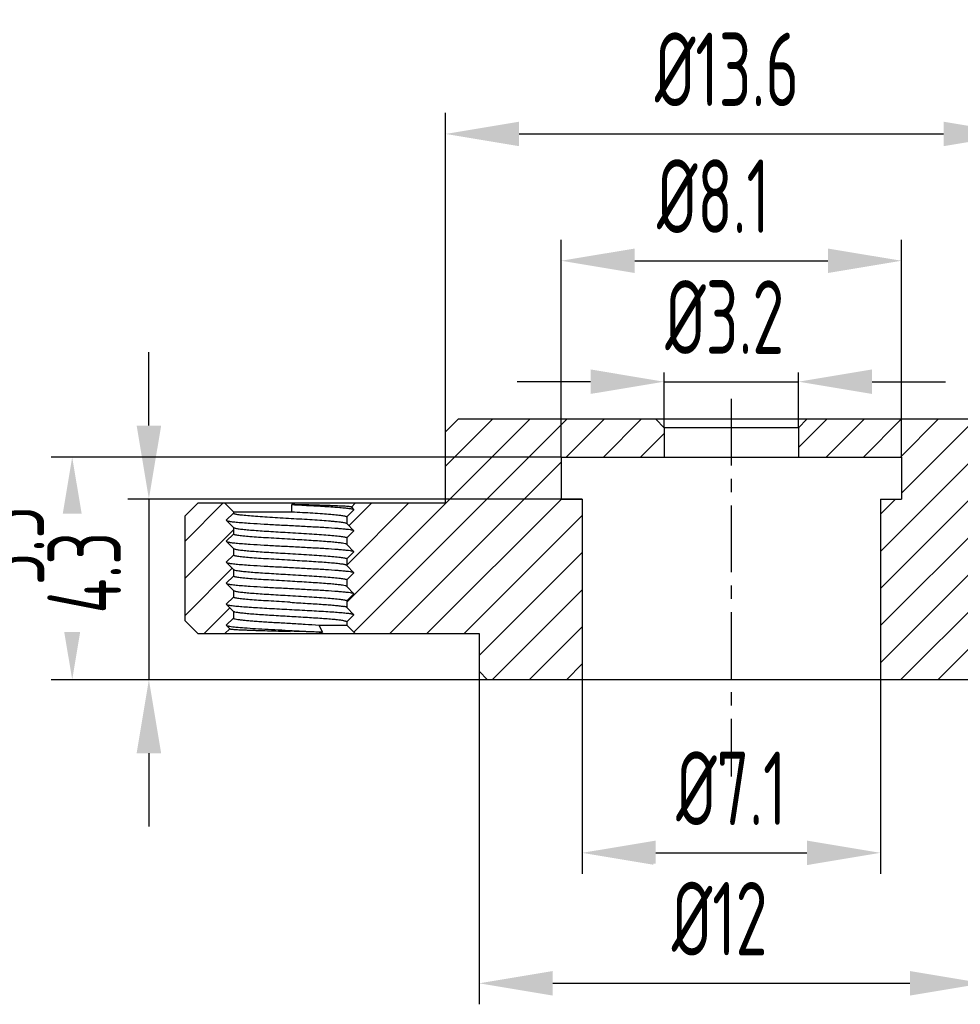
# Model space of a CAD drawing. Header units: inches. Extents: x -13 to 92, y -2 to 146.
# Tile 4 of 10: x 23 to 45, y 70 to 94. Entities that reach past the tile are written whole.
import ezdxf

# ---------------------------------------------------------------- set-up
doc = ezdxf.new("R2010")
doc.units = ezdxf.units.IN
doc.header["$LTSCALE"] = 0.5
doc.header["$MEASUREMENT"] = 0
doc.linetypes.add('CENTER', pattern=[50.8, 31.75, -6.35, 6.35, -6.35])
for name, color, linetype in [('5剖面线层', 2, 'Continuous'), ('7标注层', 4, 'Continuous'), ('标注', 7, 'Continuous')]:
    doc.layers.add(name, color=color, linetype=linetype)
doc.styles.add('PC_TEXTSTYLE', font='ISOCP.SHX', dxfattribs={"width": 0.707, "bigfont": 'GBCBIG.SHX'})
doc.dimstyles.new('GB_LINEAR', dxfattribs={"dimtxt": 3.5, "dimasz": 3.5, "dimexe": 1, "dimexo": 0, "dimgap": 1.5, "dimtad": 1, "dimdsep": 46, "dimtxsty": 'PC_TEXTSTYLE', "dimcen": 0, "dimclrd": 256, "dimclrt": 3, "dimadec": 0, "dimazin": 2, "dimtp": 0.1, "dimtm": 0.1, "dimtfac": 0.71, "dimtdec": 3, "dimtmove": 0, "dimatfit": 3, "dimfxl": 1, "dimtfill": 1, "dimarcsym": 0})

# ---------------------------------------------------------------- blocks, each defined once
blk = doc.blocks.new('*D1')
at = {"layer": '7标注层', "color": 0, "lineweight": -2}
for p, q in [((35.931, 77.956), (35.931, 73.333)), ((43.031, 77.956), (43.031, 73.333))]:
    blk.add_line(p, q, dxfattribs=at)
at = {"layer": '7标注层', "lineweight": -2}
blk.add_line((37.681, 73.833), (41.281, 73.833), dxfattribs=at)
at = {"layer": '7标注层'}
for points in [[(37.681, 74.124), (37.681, 73.541), (35.931, 73.833)], [(41.281, 73.541), (41.281, 74.124), (43.031, 73.833)]]:
    blk.add_solid(points, dxfattribs=at)
at = {"layer": 'Defpoints', "color": 0}
for p in [(35.931, 77.956), (43.031, 77.956), (43.031, 73.833)]:
    blk.add_point(p, dxfattribs=at)
at = {"layer": '7标注层', "color": 3, "insert": (39.481, 75.37), "char_height": 1.75, "attachment_point": 5, "style": 'PC_TEXTSTYLE', "bg_fill": 3, "box_fill_scale": 1.25, "bg_fill_color": 257, "bg_fill_transparency": 0}
blk.add_mtext('%%c7.1', dxfattribs=at)
blk = doc.blocks.new('*D2')
at = {"layer": '7标注层', "color": 0, "lineweight": -2}
for p, q in [((35.431, 83.256), (35.431, 88.431)), ((43.531, 83.256), (43.531, 88.431))]:
    blk.add_line(p, q, dxfattribs=at)
at = {"layer": '7标注层', "lineweight": -2}
blk.add_line((37.181, 87.931), (41.781, 87.931), dxfattribs=at)
at = {"layer": '7标注层'}
for points in [[(37.181, 88.222), (37.181, 87.639), (35.431, 87.931)], [(41.781, 87.639), (41.781, 88.222), (43.531, 87.931)]]:
    blk.add_solid(points, dxfattribs=at)
at = {"layer": 'Defpoints', "color": 0}
for p in [(43.531, 87.931), (35.431, 83.256), (43.531, 83.256)]:
    blk.add_point(p, dxfattribs=at)
at = {"layer": '7标注层', "color": 3, "insert": (39.055, 89.468), "char_height": 1.75, "attachment_point": 5, "style": 'PC_TEXTSTYLE', "bg_fill": 3, "box_fill_scale": 1.25, "bg_fill_color": 257, "bg_fill_transparency": 0}
blk.add_mtext('%%c8.1', dxfattribs=at)
blk = doc.blocks.new('*D3')
at = {"layer": '7标注层', "color": 0, "lineweight": -2}
for p, q in [((37.881, 83.956), (37.881, 85.551)), ((41.081, 83.956), (41.081, 85.551))]:
    blk.add_line(p, q, dxfattribs=at)
at = {"layer": '7标注层', "lineweight": -2}
for p, q in [((36.131, 85.051), (34.381, 85.051)), ((37.881, 85.051), (41.081, 85.051)), ((42.831, 85.051), (44.581, 85.051))]:
    blk.add_line(p, q, dxfattribs=at)
at = {"layer": '7标注层'}
for points in [[(36.131, 84.76), (36.131, 85.343), (37.881, 85.051)], [(42.831, 85.343), (42.831, 84.76), (41.081, 85.051)]]:
    blk.add_solid(points, dxfattribs=at)
at = {"layer": 'Defpoints', "color": 0}
for p in [(41.081, 85.051), (37.881, 83.956), (41.081, 83.956)]:
    blk.add_point(p, dxfattribs=at)
at = {"layer": '7标注层', "color": 3, "insert": (39.325, 86.589), "char_height": 1.75, "attachment_point": 5, "style": 'PC_TEXTSTYLE', "bg_fill": 3, "box_fill_scale": 1.25, "bg_fill_color": 257, "bg_fill_transparency": 0}
blk.add_mtext('%%C3.2', dxfattribs=at)
blk = doc.blocks.new('*D13')
at = {"layer": '7标注层', "color": 0, "lineweight": -2}
for p, q in [((35.431, 83.256), (23.295, 83.256)), ((35.931, 77.956), (23.295, 77.956))]:
    blk.add_line(p, q, dxfattribs=at)
at = {"layer": '7标注层', "lineweight": -2}
blk.add_line((23.795, 81.506), (23.795, 79.706), dxfattribs=at)
at = {"layer": '7标注层'}
for points in [[(24.087, 81.506), (23.503, 81.506), (23.795, 83.256)], [(23.503, 79.706), (24.087, 79.706), (23.795, 77.956)]]:
    blk.add_solid(points, dxfattribs=at)
at = {"layer": 'Defpoints', "color": 0}
for p in [(35.431, 83.256), (23.795, 77.956), (35.931, 77.956)]:
    blk.add_point(p, dxfattribs=at)
at = {"layer": '7标注层', "color": 3, "insert": (22.257, 81.137), "char_height": 1.75, "attachment_point": 5, "rotation": 90, "style": 'PC_TEXTSTYLE', "bg_fill": 3, "box_fill_scale": 1.25, "bg_fill_color": 257, "bg_fill_transparency": 0}
blk.add_mtext('5.3', dxfattribs=at)
blk = doc.blocks.new('*D14')
at = {"layer": '7标注层', "lineweight": -2}
for p, q in [((25.62, 84.006), (25.62, 85.756)), ((25.62, 82.256), (25.62, 77.956)), ((25.62, 76.206), (25.62, 74.456))]:
    blk.add_line(p, q, dxfattribs=at)
at = {"layer": '7标注层', "color": 0, "lineweight": -2}
for p, q in [((35.931, 82.256), (25.12, 82.256)), ((35.931, 77.956), (25.12, 77.956))]:
    blk.add_line(p, q, dxfattribs=at)
at = {"layer": '7标注层'}
for points in [[(25.329, 84.006), (25.912, 84.006), (25.62, 82.256)], [(25.912, 76.206), (25.329, 76.206), (25.62, 77.956)]]:
    blk.add_solid(points, dxfattribs=at)
at = {"layer": 'Defpoints', "color": 0}
for p in [(35.931, 82.256), (25.62, 77.956), (35.931, 77.956)]:
    blk.add_point(p, dxfattribs=at)
at = {"layer": '7标注层', "color": 3, "insert": (24.083, 80.503), "char_height": 1.75, "attachment_point": 5, "rotation": 90, "style": 'PC_TEXTSTYLE', "bg_fill": 3, "box_fill_scale": 1.25, "bg_fill_color": 257, "bg_fill_transparency": 0}
blk.add_mtext('4.3', dxfattribs=at)
blk = doc.blocks.new('*D15')
at = {"layer": '7标注层', "color": 0, "lineweight": -2}
for p, q in [((32.681, 83.856), (32.681, 91.451)), ((46.281, 83.856), (46.281, 91.451))]:
    blk.add_line(p, q, dxfattribs=at)
at = {"layer": '7标注层', "lineweight": -2}
blk.add_line((34.431, 90.951), (44.531, 90.951), dxfattribs=at)
at = {"layer": '7标注层'}
for points in [[(34.431, 91.242), (34.431, 90.659), (32.681, 90.951)], [(44.531, 90.659), (44.531, 91.242), (46.281, 90.951)]]:
    blk.add_solid(points, dxfattribs=at)
at = {"layer": 'Defpoints', "color": 0}
for p in [(46.281, 90.951), (32.681, 83.856), (46.281, 83.856)]:
    blk.add_point(p, dxfattribs=at)
at = {"layer": '7标注层', "color": 3, "insert": (39.379, 92.488), "char_height": 1.75, "attachment_point": 5, "style": 'PC_TEXTSTYLE', "bg_fill": 3, "box_fill_scale": 1.25, "bg_fill_color": 257, "bg_fill_transparency": 0}
blk.add_mtext('%%c13.6', dxfattribs=at)
blk = doc.blocks.new('*D16')
at = {"layer": '7标注层', "color": 0, "lineweight": -2}
for p, q in [((33.481, 78.156), (33.481, 70.226)), ((45.481, 78.156), (45.481, 70.226))]:
    blk.add_line(p, q, dxfattribs=at)
at = {"layer": '7标注层', "lineweight": -2}
blk.add_line((35.231, 70.726), (43.731, 70.726), dxfattribs=at)
at = {"layer": '7标注层'}
for points in [[(35.231, 71.018), (35.231, 70.434), (33.481, 70.726)], [(43.731, 70.434), (43.731, 71.018), (45.481, 70.726)]]:
    blk.add_solid(points, dxfattribs=at)
at = {"layer": 'Defpoints', "color": 0}
for p in [(33.481, 78.156), (45.481, 78.156), (45.481, 70.726)]:
    blk.add_point(p, dxfattribs=at)
at = {"layer": '7标注层', "color": 3, "insert": (39.203, 72.264), "char_height": 1.75, "attachment_point": 5, "style": 'PC_TEXTSTYLE', "bg_fill": 3, "box_fill_scale": 1.25, "bg_fill_color": 257, "bg_fill_transparency": 0}
blk.add_mtext('%%C12', dxfattribs=at)

msp = doc.modelspace()

# ---------------------------------------------------------------- hatches: boundary and pattern name
at = {"layer": '5剖面线层', "linetype": 'Continuous', "lineweight": 18}
h = msp.add_hatch(dxfattribs=at)
h.set_pattern_fill('ANSI31', color=256, scale=5, style=0)
h.set_pattern_definition([(45, (0, 3.50954), (-0.4419417, 0.4419417), [])])
edge = h.paths.add_edge_path()
edge.add_line((32.681, 82.156), (30.531, 82.156))
edge.add_line((30.531, 82.156), (30.439, 82.065))
edge.add_line((30.439, 82.065), (30.491, 82.013))
edge.add_spline(control_points=[(30.497, 82.009), (30.496, 82.01), (30.494, 82.011), (30.492, 82.012)], knot_values=[0.838966, 0.838966, 0.838966, 0.838966, 1, 1, 1, 1], degree=3, periodic=0)
edge.add_line((30.502, 82.005), (30.331, 81.833))
edge.add_line((30.331, 81.833), (30.331, 81.673))
edge.add_line((30.331, 81.673), (30.491, 81.513))
edge.add_spline(control_points=[(30.497, 81.509), (30.496, 81.51), (30.494, 81.511), (30.492, 81.512)], knot_values=[0.843326, 0.843326, 0.843326, 0.843326, 1, 1, 1, 1], degree=3, periodic=0)
edge.add_line((30.502, 81.505), (30.331, 81.333))
edge.add_line((30.331, 81.333), (30.331, 81.173))
edge.add_line((30.331, 81.173), (30.491, 81.013))
edge.add_spline(control_points=[(30.497, 81.009), (30.496, 81.01), (30.494, 81.011), (30.492, 81.012)], knot_values=[0.843326, 0.843326, 0.843326, 0.843326, 1, 1, 1, 1], degree=3, periodic=0)
edge.add_line((30.502, 81.005), (30.331, 80.833))
edge.add_line((30.331, 80.833), (30.331, 80.673))
edge.add_line((30.331, 80.673), (30.491, 80.513))
edge.add_spline(control_points=[(30.497, 80.509), (30.496, 80.51), (30.494, 80.511), (30.492, 80.512)], knot_values=[0.843326, 0.843326, 0.843326, 0.843326, 1, 1, 1, 1], degree=3, periodic=0)
edge.add_line((30.502, 80.505), (30.331, 80.333))
edge.add_line((30.331, 80.333), (30.331, 80.173))
edge.add_line((30.331, 80.173), (30.491, 80.013))
edge.add_spline(control_points=[(30.497, 80.009), (30.496, 80.01), (30.494, 80.011), (30.492, 80.012)], knot_values=[0.843326, 0.843326, 0.843326, 0.843326, 1, 1, 1, 1], degree=3, periodic=0)
edge.add_line((30.502, 80.005), (30.331, 79.833))
edge.add_line((30.331, 79.833), (30.331, 79.673))
edge.add_line((30.331, 79.673), (30.492, 79.512))
edge.add_spline(control_points=[(30.496, 79.509), (30.495, 79.51), (30.494, 79.511), (30.492, 79.512)], knot_values=[0.944208, 0.944208, 0.944208, 0.944208, 1, 1, 1, 1], degree=3, periodic=0)
edge.add_line((30.503, 79.505), (30.331, 79.333))
edge.add_line((30.331, 79.333), (30.331, 79.256))
edge.add_line((30.331, 79.256), (30.531, 79.056))
edge.add_line((30.531, 79.056), (33.481, 79.056))
edge.add_line((33.481, 79.056), (33.481, 78.156))
edge.add_line((33.481, 78.156), (33.681, 77.956))
edge.add_line((33.681, 77.956), (35.931, 77.956))
edge.add_line((35.931, 77.956), (35.931, 82.256))
edge.add_line((35.931, 82.256), (35.431, 82.256))
edge.add_line((35.431, 82.256), (35.431, 83.256))
edge.add_line((35.431, 83.256), (37.881, 83.256))
edge.add_line((37.881, 83.256), (37.881, 83.956))
edge.add_line((37.881, 83.956), (37.681, 84.156))
edge.add_line((37.681, 84.156), (32.981, 84.156))
edge.add_line((32.981, 84.156), (32.681, 83.856))
edge.add_line((32.681, 83.856), (32.681, 82.156))
edge = h.paths.add_edge_path()
edge.add_line((45.481, 79.056), (48.431, 79.056))
edge.add_line((48.431, 79.056), (48.631, 79.256))
edge.add_line((48.631, 79.256), (48.631, 79.333))
edge.add_line((48.631, 79.333), (48.47, 79.494))
edge.add_spline(control_points=[(48.469, 79.495), (48.467, 79.496), (48.466, 79.497), (48.464, 79.498)], knot_values=[0, 0, 0, 0, 0.156674, 0.156674, 0.156674, 0.156674], degree=3, periodic=0)
edge.add_line((48.459, 79.502), (48.631, 79.673))
edge.add_line((48.631, 79.673), (48.631, 79.833))
edge.add_line((48.631, 79.833), (48.47, 79.994))
edge.add_spline(control_points=[(48.469, 79.995), (48.467, 79.996), (48.466, 79.997), (48.464, 79.998)], knot_values=[0, 0, 0, 0, 0.156674, 0.156674, 0.156674, 0.156674], degree=3, periodic=0)
edge.add_line((48.459, 80.002), (48.631, 80.173))
edge.add_line((48.631, 80.173), (48.631, 80.333))
edge.add_line((48.631, 80.333), (48.47, 80.494))
edge.add_spline(control_points=[(48.469, 80.495), (48.467, 80.496), (48.466, 80.497), (48.464, 80.498)], knot_values=[0, 0, 0, 0, 0.156674, 0.156674, 0.156674, 0.156674], degree=3, periodic=0)
edge.add_line((48.459, 80.502), (48.631, 80.673))
edge.add_line((48.631, 80.673), (48.631, 80.833))
edge.add_line((48.631, 80.833), (48.47, 80.994))
edge.add_spline(control_points=[(48.469, 80.995), (48.467, 80.996), (48.466, 80.997), (48.464, 80.998)], knot_values=[0, 0, 0, 0, 0.156674, 0.156674, 0.156674, 0.156674], degree=3, periodic=0)
edge.add_line((48.459, 81.002), (48.631, 81.173))
edge.add_line((48.631, 81.173), (48.631, 81.333))
edge.add_line((48.631, 81.333), (48.47, 81.494))
edge.add_spline(control_points=[(48.469, 81.495), (48.467, 81.496), (48.466, 81.497), (48.464, 81.498)], knot_values=[0, 0, 0, 0, 0.156184, 0.156184, 0.156184, 0.156184], degree=3, periodic=0)
edge.add_line((48.459, 81.502), (48.631, 81.673))
edge.add_line((48.631, 81.673), (48.631, 81.833))
edge.add_line((48.631, 81.833), (48.47, 81.994))
edge.add_spline(control_points=[(48.469, 81.995), (48.467, 81.996), (48.466, 81.997), (48.464, 81.998)], knot_values=[0, 0, 0, 0, 0.156674, 0.156674, 0.156674, 0.156674], degree=3, periodic=0)
edge.add_line((48.459, 82.002), (48.522, 82.065))
edge.add_line((48.522, 82.065), (48.431, 82.156))
edge.add_line((48.431, 82.156), (46.281, 82.156))
edge.add_line((46.281, 82.156), (46.281, 83.856))
edge.add_line((46.281, 83.856), (45.981, 84.156))
edge.add_line((45.981, 84.156), (41.281, 84.156))
edge.add_line((41.281, 84.156), (41.081, 83.956))
edge.add_line((41.081, 83.956), (41.081, 83.256))
edge.add_line((41.081, 83.256), (43.531, 83.256))
edge.add_line((43.531, 83.256), (43.531, 82.256))
edge.add_line((43.531, 82.256), (43.031, 82.256))
edge.add_line((43.031, 82.256), (43.031, 77.956))
edge.add_line((43.031, 77.956), (45.281, 77.956))
edge.add_line((45.281, 77.956), (45.481, 78.156))
edge.add_line((45.481, 78.156), (45.481, 79.056))
edge = h.paths.add_edge_path()
edge.add_line((51.331, 80.583), (51.331, 80.423))
edge.add_line((51.331, 80.423), (51.491, 80.263))
edge.add_spline(control_points=[(51.497, 80.259), (51.496, 80.26), (51.494, 80.261), (51.492, 80.262)], knot_values=[0.843326, 0.843326, 0.843326, 0.843326, 1, 1, 1, 1], degree=3, periodic=0)
edge.add_line((51.502, 80.255), (51.331, 80.083))
edge.add_line((51.331, 80.083), (51.331, 79.923))
edge.add_line((51.331, 79.923), (51.491, 79.763))
edge.add_spline(control_points=[(51.497, 79.759), (51.496, 79.76), (51.494, 79.761), (51.492, 79.762)], knot_values=[0.843326, 0.843326, 0.843326, 0.843326, 1, 1, 1, 1], degree=3, periodic=0)
edge.add_line((51.502, 79.755), (51.331, 79.583))
edge.add_line((51.331, 79.583), (51.331, 79.423))
edge.add_line((51.331, 79.423), (51.491, 79.263))
edge.add_spline(control_points=[(51.497, 79.259), (51.496, 79.26), (51.494, 79.261), (51.492, 79.262)], knot_values=[0.843326, 0.843326, 0.843326, 0.843326, 1, 1, 1, 1], degree=3, periodic=0)
edge.add_line((51.502, 79.255), (51.417, 79.17))
edge.add_line((51.417, 79.17), (51.531, 79.056))
edge.add_line((51.531, 79.056), (52.181, 79.056))
edge.add_line((52.181, 79.056), (52.481, 79.356))
edge.add_line((52.481, 79.356), (52.481, 81.856))
edge.add_line((52.481, 81.856), (52.181, 82.156))
edge.add_line((52.181, 82.156), (51.531, 82.156))
edge.add_line((51.531, 82.156), (51.331, 81.956))
edge.add_line((51.331, 81.956), (51.331, 81.923))
edge.add_line((51.331, 81.923), (51.491, 81.763))
edge.add_spline(control_points=[(51.497, 81.759), (51.496, 81.76), (51.494, 81.761), (51.492, 81.762)], knot_values=[0.843326, 0.843326, 0.843326, 0.843326, 1, 1, 1, 1], degree=3, periodic=0)
edge.add_line((51.502, 81.755), (51.331, 81.583))
edge.add_line((51.331, 81.583), (51.331, 81.423))
edge.add_line((51.331, 81.423), (51.491, 81.263))
edge.add_spline(control_points=[(51.497, 81.259), (51.496, 81.26), (51.494, 81.261), (51.492, 81.262)], knot_values=[0.841646, 0.841646, 0.841646, 0.841646, 1, 1, 1, 1], degree=3, periodic=0)
edge.add_line((51.502, 81.255), (51.331, 81.083))
edge.add_line((51.331, 81.083), (51.331, 80.923))
edge.add_line((51.331, 80.923), (51.491, 80.763))
edge.add_spline(control_points=[(51.497, 80.759), (51.496, 80.76), (51.494, 80.761), (51.492, 80.762)], knot_values=[0.843326, 0.843326, 0.843326, 0.843326, 1, 1, 1, 1], degree=3, periodic=0)
edge.add_line((51.502, 80.755), (51.331, 80.583))
edge = h.paths.add_edge_path()
edge.add_line((27.631, 80.423), (27.631, 80.583))
edge.add_line((27.631, 80.583), (27.47, 80.744))
edge.add_spline(control_points=[(27.469, 80.745), (27.467, 80.746), (27.466, 80.747), (27.464, 80.748)], knot_values=[0, 0, 0, 0, 0.156674, 0.156674, 0.156674, 0.156674], degree=3, periodic=0)
edge.add_line((27.459, 80.752), (27.631, 80.923))
edge.add_line((27.631, 80.923), (27.631, 81.083))
edge.add_line((27.631, 81.083), (27.47, 81.244))
edge.add_spline(control_points=[(27.469, 81.245), (27.467, 81.246), (27.466, 81.247), (27.464, 81.248)], knot_values=[0, 0, 0, 0, 0.156674, 0.156674, 0.156674, 0.156674], degree=3, periodic=0)
edge.add_line((27.459, 81.252), (27.631, 81.423))
edge.add_line((27.631, 81.423), (27.631, 81.583))
edge.add_line((27.631, 81.583), (27.47, 81.744))
edge.add_spline(control_points=[(27.469, 81.745), (27.467, 81.746), (27.466, 81.747), (27.464, 81.748)], knot_values=[0, 0, 0, 0, 0.156674, 0.156674, 0.156674, 0.156674], degree=3, periodic=0)
edge.add_line((27.459, 81.752), (27.631, 81.923))
edge.add_line((27.631, 81.923), (27.631, 81.956))
edge.add_line((27.631, 81.956), (27.431, 82.156))
edge.add_line((27.431, 82.156), (26.781, 82.156))
edge.add_line((26.781, 82.156), (26.481, 81.856))
edge.add_line((26.481, 81.856), (26.481, 79.356))
edge.add_line((26.481, 79.356), (26.781, 79.056))
edge.add_line((26.781, 79.056), (27.431, 79.056))
edge.add_line((27.431, 79.056), (27.544, 79.17))
edge.add_line((27.544, 79.17), (27.47, 79.244))
edge.add_spline(control_points=[(27.469, 79.245), (27.467, 79.246), (27.466, 79.247), (27.464, 79.248)], knot_values=[0, 0, 0, 0, 0.173528, 0.173528, 0.173528, 0.173528], degree=3, periodic=0)
edge.add_line((27.459, 79.252), (27.631, 79.423))
edge.add_line((27.631, 79.423), (27.631, 79.583))
edge.add_line((27.631, 79.583), (27.47, 79.744))
edge.add_spline(control_points=[(27.469, 79.745), (27.467, 79.746), (27.466, 79.747), (27.464, 79.748)], knot_values=[0, 0, 0, 0, 0.146899, 0.146899, 0.146899, 0.146899], degree=3, periodic=0)
edge.add_line((27.459, 79.752), (27.631, 79.923))
edge.add_line((27.631, 79.923), (27.631, 80.083))
edge.add_line((27.631, 80.083), (27.47, 80.244))
edge.add_spline(control_points=[(27.469, 80.245), (27.467, 80.246), (27.466, 80.247), (27.464, 80.248)], knot_values=[0, 0, 0, 0, 0.156674, 0.156674, 0.156674, 0.156674], degree=3, periodic=0)
edge.add_line((27.459, 80.252), (27.631, 80.423))

# ---------------------------------------------------------------- linework, layer by layer
at = {"color": 7, "linetype": 'Continuous'}
for p, q in [((32.981, 84.156), (32.681, 83.856)), ((45.981, 84.156), (32.981, 84.156)), ((37.681, 84.156), (37.881, 83.956)), ((37.881, 83.956), (37.881, 83.256)), ((41.081, 83.956), (37.881, 83.956)), ((41.281, 84.156), (41.081, 83.956)), ((41.081, 83.956), (41.081, 83.256)), ((32.681, 82.156), (32.681, 83.856)), ((35.431, 83.256), (43.531, 83.256)), ((26.781, 82.156), (26.481, 81.856)), ((32.681, 82.156), (26.781, 82.156)), ((27.631, 81.956), (27.431, 82.156)), ((29.018, 81.956), (29.023, 82.126)), ((30.439, 82.065), (30.531, 82.156)), ((30.439, 82.065), (30.501, 82.003)), ((35.431, 82.256), (35.931, 82.256)), ((43.031, 82.256), (43.531, 82.256)), ((26.481, 79.356), (26.481, 81.856)), ((27.461, 81.753), (27.631, 81.923)), ((27.631, 81.956), (27.631, 81.923)), ((27.631, 81.956), (29.018, 81.956)), ((30.501, 82.003), (30.331, 81.833)), ((30.331, 81.833), (30.331, 81.673)), ((27.631, 81.583), (27.461, 81.753)), ((30.331, 81.673), (30.501, 81.503)), ((27.461, 81.253), (27.631, 81.423)), ((27.631, 81.583), (27.631, 81.423)), ((30.501, 81.503), (30.331, 81.333)), ((27.631, 81.083), (27.461, 81.253)), ((30.331, 81.333), (30.331, 81.173)), ((30.331, 81.173), (30.501, 81.003)), ((27.461, 80.753), (27.631, 80.923)), ((27.631, 81.083), (27.631, 80.923)), ((30.501, 81.003), (30.331, 80.833)), ((27.631, 80.583), (27.461, 80.753)), ((30.331, 80.833), (30.331, 80.673)), ((30.331, 80.673), (30.501, 80.503)), ((27.461, 80.253), (27.631, 80.423)), ((27.631, 80.583), (27.631, 80.423)), ((30.501, 80.503), (30.331, 80.333)), ((27.631, 80.083), (27.461, 80.253)), ((30.331, 80.333), (30.331, 80.173)), ((27.631, 80.083), (27.631, 79.923)), ((30.331, 80.173), (30.501, 80.003)), ((30.501, 80.003), (30.331, 79.833)), ((27.461, 79.753), (27.631, 79.923)), ((27.631, 79.583), (27.461, 79.753)), ((30.331, 79.833), (30.331, 79.673)), ((27.631, 79.583), (27.631, 79.423)), ((30.331, 79.673), (30.501, 79.503)), ((30.501, 79.503), (30.331, 79.333)), ((26.781, 79.056), (26.481, 79.356)), ((27.461, 79.253), (27.631, 79.423)), ((27.544, 79.17), (27.461, 79.253)), ((29.663, 79.256), (29.749, 79.086)), ((29.663, 79.256), (30.331, 79.256)), ((30.331, 79.333), (30.331, 79.256)), ((30.331, 79.256), (30.531, 79.056)), ((26.781, 79.056), (33.481, 79.056)), ((27.544, 79.17), (27.431, 79.056)), ((33.481, 79.056), (33.481, 78.156)), ((33.681, 77.956), (33.481, 78.156)), ((45.281, 77.956), (33.681, 77.956))]:
    msp.add_line(p, q, dxfattribs=at)
msp.add_arc((24.066, -113.97), 193.14, 88.31385, 88.54198, dxfattribs=at)
for points, knots in [([(30.439, 82.067), (30.438, 82.068), (30.435, 82.069), (30.428, 82.071), (30.418, 82.073), (30.398, 82.076), (30.365, 82.079), (30.317, 82.082), (30.256, 82.086), (30.184, 82.09), (30.102, 82.093), (30.009, 82.097), (29.908, 82.101), (29.757, 82.106), (29.552, 82.112), (29.293, 82.119), (29.114, 82.124), (29.023, 82.126)], [0, 0, 0, 0, 0.002825, 0.007806, 0.015028, 0.024504, 0.050141, 0.084513, 0.127308, 0.178134, 0.236535, 0.301978, 0.373888, 0.451628, 0.621831, 0.806723, 1, 1, 1, 1]), ([(29.023, 82.126), (29.179, 82.118), (29.475, 82.102), (29.829, 82.082), (30.078, 82.064), (30.227, 82.052), (30.344, 82.04), (30.412, 82.031), (30.44, 82.026)], [0, 0, 0, 0, 0.330232, 0.625118, 0.750083, 0.855833, 0.939803, 1, 1, 1, 1]), ([(27.631, 81.923), (27.631, 81.92), (27.637, 81.915), (27.645, 81.911), (27.662, 81.906), (27.69, 81.899), (27.733, 81.892), (27.788, 81.884), (27.882, 81.874), (28.024, 81.861), (28.219, 81.846), (28.443, 81.831), (28.687, 81.816), (28.941, 81.801), (29.197, 81.786), (29.445, 81.771), (29.676, 81.756), (29.853, 81.743), (29.981, 81.732), (30.063, 81.725), (30.135, 81.717), (30.196, 81.709), (30.246, 81.702), (30.284, 81.695), (30.309, 81.688), (30.322, 81.683), (30.327, 81.68), (30.328, 81.678)], [0, 0, 0, 0, 0.003644, 0.006847, 0.011102, 0.022861, 0.038946, 0.059242, 0.083597, 0.143557, 0.216665, 0.300246, 0.391223, 0.486243, 0.581804, 0.674385, 0.760569, 0.837185, 0.871014, 0.901427, 0.928157, 0.950961, 0.969639, 0.984056, 0.994128, 0.997563, 1, 1, 1, 1]), ([(29.018, 81.956), (29.104, 81.951), (29.272, 81.941), (29.516, 81.926), (29.74, 81.911), (29.936, 81.896), (30.079, 81.883), (30.173, 81.872), (30.228, 81.865), (30.271, 81.857), (30.299, 81.851), (30.316, 81.845), (30.325, 81.841), (30.331, 81.837), (30.331, 81.833)], [0, 0, 0, 0, 0.195302, 0.382387, 0.554264, 0.704651, 0.828006, 0.878113, 0.919881, 0.952969, 0.977166, 0.98592, 0.992509, 1, 1, 1, 1]), ([(30.44, 82.026), (30.442, 82.025), (30.45, 82.024), (30.458, 82.022), (30.464, 82.021)], [0, 0, 0, 0, 0.271843, 1, 1, 1, 1]), ([(30.464, 82.021), (30.471, 82.019), (30.482, 82.016), (30.493, 82.012), (30.497, 82.009)], [0, 0, 0, 0, 0.614131, 1, 1, 1, 1]), ([(27.464, 81.748), (27.468, 81.745), (27.48, 81.74), (27.491, 81.737), (27.499, 81.735)], [0, 0, 0, 0, 0.383763, 1, 1, 1, 1]), ([(27.499, 81.735), (27.524, 81.729), (27.589, 81.72), (27.706, 81.707), (27.858, 81.694), (28.08, 81.678), (28.373, 81.661), (28.731, 81.641), (29.106, 81.622), (29.472, 81.602), (29.807, 81.583), (30.057, 81.566), (30.226, 81.552), (30.324, 81.542), (30.401, 81.533), (30.445, 81.525), (30.463, 81.521)], [0, 0, 0, 0, 0.026489, 0.066196, 0.118075, 0.180693, 0.290854, 0.414233, 0.543032, 0.66911, 0.784501, 0.88192, 0.921921, 0.955252, 0.981398, 1, 1, 1, 1]), ([(28.981, 81.298), (28.893, 81.304), (28.721, 81.314), (28.471, 81.329), (28.24, 81.344), (28.038, 81.359), (27.891, 81.373), (27.794, 81.384), (27.737, 81.391), (27.693, 81.399), (27.663, 81.405), (27.646, 81.411), (27.637, 81.415), (27.631, 81.42), (27.631, 81.423)], [0, 0, 0, 0, 0.19391, 0.380405, 0.552337, 0.703131, 0.827054, 0.877436, 0.919464, 0.952761, 0.977109, 0.985915, 0.99253, 1, 1, 1, 1]), ([(27.633, 81.579), (27.635, 81.576), (27.643, 81.572), (27.651, 81.569), (27.656, 81.568)], [0, 0, 0, 0, 0.391459, 1, 1, 1, 1]), ([(27.656, 81.568), (27.665, 81.565), (27.687, 81.56), (27.742, 81.55), (27.833, 81.539), (27.968, 81.525), (28.132, 81.512), (28.321, 81.499), (28.607, 81.48), (28.829, 81.467), (28.981, 81.458)], [0, 0, 0, 0, 0.021247, 0.049529, 0.126581, 0.229142, 0.354275, 0.498352, 0.657143, 1, 1, 1, 1]), ([(28.981, 81.458), (29.068, 81.453), (29.241, 81.443), (29.491, 81.428), (29.721, 81.412), (29.923, 81.397), (30.07, 81.384), (30.167, 81.373), (30.224, 81.366), (30.269, 81.358), (30.298, 81.351), (30.315, 81.346), (30.324, 81.342), (30.331, 81.337), (30.331, 81.333)], [0, 0, 0, 0, 0.193891, 0.380411, 0.552323, 0.703114, 0.827035, 0.87743, 0.919457, 0.95276, 0.977111, 0.985914, 0.99253, 1, 1, 1, 1]), ([(30.463, 81.521), (30.47, 81.519), (30.482, 81.516), (30.493, 81.512), (30.497, 81.509)], [0, 0, 0, 0, 0.616237, 1, 1, 1, 1]), ([(27.464, 81.248), (27.468, 81.245), (27.48, 81.24), (27.491, 81.237), (27.499, 81.235)], [0, 0, 0, 0, 0.383763, 1, 1, 1, 1]), ([(27.499, 81.235), (27.524, 81.229), (27.589, 81.22), (27.706, 81.207), (27.858, 81.194), (28.08, 81.178), (28.373, 81.161), (28.731, 81.141), (29.106, 81.122), (29.472, 81.102), (29.807, 81.083), (30.057, 81.066), (30.226, 81.052), (30.324, 81.042), (30.401, 81.033), (30.445, 81.025), (30.463, 81.021)], [0, 0, 0, 0, 0.026489, 0.066196, 0.118075, 0.180693, 0.290854, 0.414233, 0.543032, 0.66911, 0.784501, 0.88192, 0.921921, 0.955252, 0.981398, 1, 1, 1, 1]), ([(30.297, 81.191), (30.275, 81.197), (30.217, 81.207), (30.114, 81.22), (29.979, 81.233), (29.815, 81.246), (29.628, 81.259), (29.347, 81.277), (29.129, 81.29), (28.981, 81.298)], [0, 0, 0, 0, 0.052929, 0.132272, 0.235969, 0.361179, 0.504416, 0.66161, 1, 1, 1, 1]), ([(30.328, 81.178), (30.325, 81.181), (30.315, 81.186), (30.304, 81.189), (30.297, 81.191)], [0, 0, 0, 0, 0.378713, 1, 1, 1, 1]), ([(28.981, 80.798), (28.893, 80.804), (28.721, 80.814), (28.471, 80.829), (28.24, 80.844), (28.038, 80.859), (27.891, 80.873), (27.794, 80.884), (27.737, 80.891), (27.693, 80.899), (27.663, 80.905), (27.646, 80.911), (27.637, 80.915), (27.631, 80.92), (27.631, 80.923)], [0, 0, 0, 0, 0.193891, 0.380412, 0.552324, 0.703115, 0.827036, 0.87743, 0.919457, 0.95276, 0.977111, 0.985914, 0.99253, 1, 1, 1, 1]), ([(27.633, 81.079), (27.635, 81.076), (27.643, 81.072), (27.651, 81.069), (27.656, 81.068)], [0, 0, 0, 0, 0.391735, 1, 1, 1, 1]), ([(27.656, 81.068), (27.665, 81.065), (27.687, 81.06), (27.742, 81.05), (27.833, 81.039), (27.968, 81.025), (28.132, 81.012), (28.321, 80.999), (28.607, 80.98), (28.829, 80.967), (28.981, 80.958)], [0, 0, 0, 0, 0.021209, 0.049458, 0.126457, 0.228986, 0.354115, 0.498214, 0.657045, 1, 1, 1, 1]), ([(28.981, 80.958), (29.068, 80.953), (29.241, 80.943), (29.491, 80.928), (29.721, 80.912), (29.923, 80.897), (30.07, 80.884), (30.167, 80.873), (30.224, 80.865), (30.269, 80.858), (30.298, 80.851), (30.315, 80.846), (30.324, 80.842), (30.331, 80.837), (30.331, 80.833)], [0, 0, 0, 0, 0.193897, 0.380428, 0.552345, 0.70314, 0.827055, 0.877441, 0.919462, 0.952762, 0.977111, 0.985914, 0.99253, 1, 1, 1, 1]), ([(30.463, 81.021), (30.47, 81.019), (30.482, 81.016), (30.493, 81.012), (30.497, 81.009)], [0, 0, 0, 0, 0.616237, 1, 1, 1, 1]), ([(27.464, 80.748), (27.468, 80.745), (27.48, 80.74), (27.491, 80.737), (27.499, 80.735)], [0, 0, 0, 0, 0.383763, 1, 1, 1, 1]), ([(27.499, 80.735), (27.524, 80.729), (27.589, 80.72), (27.706, 80.707), (27.858, 80.694), (28.08, 80.678), (28.373, 80.661), (28.731, 80.641), (29.106, 80.622), (29.472, 80.602), (29.807, 80.583), (30.057, 80.566), (30.226, 80.552), (30.324, 80.542), (30.401, 80.533), (30.445, 80.525), (30.463, 80.521)], [0, 0, 0, 0, 0.026489, 0.066196, 0.118075, 0.180693, 0.290854, 0.414233, 0.543032, 0.66911, 0.784501, 0.88192, 0.921921, 0.955252, 0.981398, 1, 1, 1, 1]), ([(30.305, 80.689), (30.296, 80.692), (30.275, 80.697), (30.219, 80.707), (30.128, 80.718), (29.994, 80.731), (29.829, 80.745), (29.64, 80.758), (29.354, 80.776), (29.132, 80.789), (28.981, 80.798)], [0, 0, 0, 0, 0.02123, 0.049497, 0.126528, 0.229078, 0.354211, 0.498296, 0.657101, 1, 1, 1, 1]), ([(30.328, 80.678), (30.326, 80.68), (30.318, 80.685), (30.31, 80.687), (30.305, 80.689)], [0, 0, 0, 0, 0.391585, 1, 1, 1, 1]), ([(28.981, 80.298), (28.893, 80.304), (28.721, 80.314), (28.471, 80.329), (28.24, 80.344), (28.038, 80.359), (27.891, 80.373), (27.794, 80.384), (27.737, 80.391), (27.693, 80.399), (27.663, 80.405), (27.646, 80.411), (27.637, 80.415), (27.631, 80.42), (27.631, 80.423)], [0, 0, 0, 0, 0.193909, 0.380392, 0.552318, 0.703113, 0.827043, 0.877429, 0.919461, 0.95276, 0.97711, 0.985915, 0.99253, 1, 1, 1, 1]), ([(27.633, 80.579), (27.636, 80.576), (27.647, 80.571), (27.657, 80.567), (27.664, 80.566)], [0, 0, 0, 0, 0.378735, 1, 1, 1, 1]), ([(27.664, 80.566), (27.686, 80.56), (27.744, 80.55), (27.847, 80.537), (27.982, 80.524), (28.146, 80.511), (28.333, 80.498), (28.614, 80.48), (28.832, 80.467), (28.981, 80.458)], [0, 0, 0, 0, 0.052924, 0.132272, 0.235974, 0.361183, 0.504418, 0.661612, 1, 1, 1, 1]), ([(28.981, 80.458), (29.068, 80.453), (29.241, 80.443), (29.491, 80.428), (29.721, 80.412), (29.923, 80.397), (30.07, 80.384), (30.167, 80.373), (30.224, 80.366), (30.269, 80.358), (30.298, 80.351), (30.315, 80.346), (30.324, 80.342), (30.331, 80.337), (30.331, 80.333)], [0, 0, 0, 0, 0.193909, 0.380391, 0.552313, 0.703106, 0.827038, 0.877425, 0.919458, 0.952758, 0.977109, 0.985915, 0.99253, 1, 1, 1, 1]), ([(30.463, 80.521), (30.47, 80.519), (30.482, 80.516), (30.493, 80.512), (30.497, 80.509)], [0, 0, 0, 0, 0.616237, 1, 1, 1, 1]), ([(27.464, 80.248), (27.468, 80.245), (27.48, 80.24), (27.491, 80.237), (27.499, 80.235)], [0, 0, 0, 0, 0.383763, 1, 1, 1, 1]), ([(27.499, 80.235), (27.524, 80.229), (27.589, 80.22), (27.706, 80.207), (27.858, 80.194), (28.08, 80.178), (28.373, 80.161), (28.731, 80.141), (29.106, 80.122), (29.472, 80.102), (29.807, 80.083), (30.057, 80.066), (30.226, 80.052), (30.324, 80.042), (30.401, 80.033), (30.445, 80.025), (30.463, 80.021)], [0, 0, 0, 0, 0.026489, 0.066196, 0.118075, 0.180693, 0.290854, 0.414233, 0.543032, 0.66911, 0.784501, 0.88192, 0.921921, 0.955252, 0.981398, 1, 1, 1, 1]), ([(30.297, 80.191), (30.275, 80.197), (30.217, 80.207), (30.114, 80.22), (29.979, 80.233), (29.815, 80.246), (29.628, 80.259), (29.347, 80.277), (29.129, 80.29), (28.981, 80.298)], [0, 0, 0, 0, 0.052953, 0.132315, 0.236024, 0.361234, 0.504463, 0.661645, 1, 1, 1, 1]), ([(30.328, 80.178), (30.325, 80.181), (30.315, 80.186), (30.304, 80.189), (30.297, 80.191)], [0, 0, 0, 0, 0.378636, 1, 1, 1, 1]), ([(27.633, 80.079), (27.635, 80.076), (27.643, 80.072), (27.651, 80.069), (27.656, 80.068)], [0, 0, 0, 0, 0.391953, 1, 1, 1, 1]), ([(27.656, 80.068), (27.665, 80.065), (27.686, 80.06), (27.742, 80.05), (27.833, 80.039), (27.967, 80.025), (28.132, 80.012), (28.321, 79.999), (28.607, 79.98), (28.829, 79.967), (28.981, 79.958)], [0, 0, 0, 0, 0.02118, 0.049404, 0.126371, 0.228888, 0.354019, 0.49813, 0.656981, 1, 1, 1, 1]), ([(28.981, 79.958), (29.068, 79.953), (29.241, 79.943), (29.491, 79.928), (29.721, 79.912), (29.923, 79.897), (30.07, 79.884), (30.167, 79.873), (30.224, 79.865), (30.269, 79.858), (30.298, 79.851), (30.315, 79.846), (30.324, 79.842), (30.331, 79.837), (30.331, 79.833)], [0, 0, 0, 0, 0.193893, 0.380418, 0.552332, 0.703124, 0.827042, 0.877433, 0.919458, 0.95276, 0.977111, 0.985914, 0.99253, 1, 1, 1, 1]), ([(30.463, 80.021), (30.47, 80.019), (30.482, 80.016), (30.493, 80.012), (30.497, 80.009)], [0, 0, 0, 0, 0.616237, 1, 1, 1, 1]), ([(27.464, 79.748), (27.468, 79.745), (27.481, 79.74), (27.494, 79.737), (27.502, 79.735)], [0, 0, 0, 0, 0.378912, 1, 1, 1, 1]), ([(27.502, 79.735), (27.527, 79.729), (27.589, 79.72), (27.7, 79.708), (27.844, 79.695), (28.017, 79.683), (28.215, 79.67), (28.514, 79.653), (28.907, 79.632), (29.375, 79.608), (29.747, 79.587), (30.012, 79.569), (30.175, 79.557), (30.307, 79.544), (30.384, 79.535), (30.417, 79.53)], [0, 0, 0, 0, 0.026211, 0.064694, 0.114524, 0.17445, 0.242937, 0.318226, 0.481354, 0.647149, 0.798649, 0.8641, 0.920375, 0.966069, 1, 1, 1, 1]), ([(28.981, 79.798), (28.893, 79.804), (28.721, 79.814), (28.471, 79.829), (28.24, 79.844), (28.038, 79.859), (27.891, 79.873), (27.794, 79.884), (27.737, 79.891), (27.693, 79.899), (27.663, 79.905), (27.646, 79.911), (27.637, 79.915), (27.631, 79.92), (27.631, 79.923)], [0, 0, 0, 0, 0.193895, 0.380425, 0.552341, 0.703135, 0.82705, 0.877437, 0.91946, 0.952761, 0.97711, 0.985914, 0.99253, 1, 1, 1, 1]), ([(28.981, 79.798), (29.118, 79.79), (29.378, 79.775), (29.693, 79.755), (29.916, 79.738), (30.052, 79.726), (30.163, 79.714), (30.228, 79.705), (30.256, 79.7)], [0, 0, 0, 0, 0.321622, 0.612845, 0.738294, 0.846223, 0.934145, 1, 1, 1, 1]), ([(27.667, 79.565), (27.66, 79.567), (27.648, 79.57), (27.636, 79.575), (27.633, 79.579)], [0, 0, 0, 0, 0.625981, 1, 1, 1, 1]), ([(30.256, 79.36), (30.227, 79.365), (30.159, 79.374), (30.042, 79.387), (29.897, 79.399), (29.661, 79.417), (29.331, 79.438), (28.915, 79.462), (28.566, 79.483), (28.301, 79.5), (28.125, 79.513), (27.971, 79.525), (27.843, 79.538), (27.745, 79.55), (27.689, 79.559), (27.667, 79.565)], [0, 0, 0, 0, 0.033981, 0.079696, 0.135973, 0.201414, 0.352866, 0.518597, 0.681667, 0.756935, 0.825409, 0.885336, 0.935182, 0.973707, 1, 1, 1, 1]), ([(30.312, 79.687), (30.304, 79.689), (30.286, 79.694), (30.267, 79.698), (30.256, 79.7)], [0, 0, 0, 0, 0.423132, 1, 1, 1, 1]), ([(30.328, 79.678), (30.326, 79.68), (30.321, 79.683), (30.315, 79.685), (30.312, 79.687)], [0, 0, 0, 0, 0.407297, 1, 1, 1, 1]), ([(30.417, 79.53), (30.426, 79.528), (30.444, 79.525), (30.467, 79.52), (30.484, 79.515), (30.493, 79.512), (30.496, 79.509)], [0, 0, 0, 0, 0.35782, 0.643749, 0.857283, 1, 1, 1, 1]), ([(27.464, 79.248), (27.468, 79.245), (27.478, 79.241), (27.488, 79.238), (27.494, 79.237)], [0, 0, 0, 0, 0.391712, 1, 1, 1, 1]), ([(27.631, 79.423), (27.631, 79.421), (27.634, 79.417), (27.65, 79.409), (27.684, 79.4), (27.741, 79.39), (27.819, 79.38), (27.917, 79.37), (28.034, 79.36), (28.167, 79.35), (28.313, 79.339), (28.472, 79.329), (28.698, 79.315), (28.987, 79.298), (29.329, 79.278), (29.555, 79.264), (29.663, 79.256)], [0, 0, 0, 0, 0.002923, 0.007893, 0.0256, 0.053995, 0.092765, 0.141297, 0.198795, 0.264283, 0.336644, 0.414646, 0.496948, 0.668768, 0.840349, 1, 1, 1, 1]), ([(30.256, 79.36), (30.267, 79.358), (30.286, 79.354), (30.307, 79.349), (30.32, 79.344), (30.326, 79.34), (30.331, 79.336), (30.331, 79.333)], [0, 0, 0, 0, 0.408141, 0.707516, 0.816623, 0.899736, 1, 1, 1, 1]), ([(27.494, 79.237), (27.498, 79.236), (27.515, 79.232), (27.532, 79.229), (27.546, 79.227)], [0, 0, 0, 0, 0.20906, 1, 1, 1, 1]), ([(27.544, 79.168), (27.545, 79.167), (27.549, 79.165), (27.556, 79.163), (27.566, 79.162), (27.58, 79.16), (27.597, 79.158), (27.625, 79.155), (27.669, 79.152), (27.731, 79.148), (27.804, 79.144), (27.888, 79.141), (27.982, 79.137), (28.086, 79.133), (28.239, 79.128), (28.446, 79.122), (28.708, 79.115), (28.889, 79.11), (28.981, 79.107)], [0, 0, 0, 0, 0.002841, 0.007856, 0.015129, 0.024673, 0.036469, 0.050492, 0.085094, 0.128158, 0.179269, 0.237953, 0.303656, 0.375779, 0.453661, 0.623839, 0.808123, 1, 1, 1, 1]), ([(27.546, 79.227), (27.594, 79.219), (27.712, 79.206), (27.915, 79.19), (28.171, 79.173), (28.465, 79.156), (28.785, 79.139), (29.216, 79.116), (29.538, 79.099), (29.749, 79.086)], [0, 0, 0, 0, 0.066025, 0.160184, 0.278009, 0.413843, 0.561137, 0.712787, 1, 1, 1, 1])]:
    msp.add_open_spline(points, degree=3, knots=knots, dxfattribs=at)
at = {"layer": '标注'}
for p, q in [((35.431, 83.256), (35.431, 82.256)), ((43.531, 83.256), (43.531, 82.256)), ((35.931, 82.256), (35.931, 77.956)), ((43.031, 82.256), (43.031, 77.956))]:
    msp.add_line(p, q, dxfattribs=at)

# ---------------------------------------------------------------- next in the draw order: dimensions: what is measured, and where the dimension line sits
at = {"layer": '7标注层'}
for base, p1, p2, picture, middle in [((43.531, 87.931), (35.431, 83.256), (43.531, 83.256), '*D2', (39.055, 87.931)), ((43.031, 73.833), (35.931, 77.956), (43.031, 77.956), '*D1', (39.481, 73.833))]:
    dim = msp.add_linear_dim(base=base, p1=p1, p2=p2, text='%%c<>', dimstyle='GB_LINEAR', override={"dimscale": 0.5, "dimtvp": 0.1, "dimtfill": 1, "dimtfillclr": 0}, dxfattribs=at)
    dim.commit()
    dim.dimension.update_dxf_attribs({"geometry": picture, "text_midpoint": middle, "dimtype": 160})

# ---------------------------------------------------------------- next in the draw order: dimensions: what is measured, and where the dimension line sits
dim = msp.add_linear_dim(base=(41.081, 85.051), p1=(37.881, 83.956), p2=(41.081, 83.956), text='%%C<>', dimstyle='GB_LINEAR', override={"dimscale": 0.5, "dimtvp": 0.1, "dimtfill": 1, "dimtfillclr": 0}, dxfattribs=at)
dim.commit()
dim.dimension.update_dxf_attribs({"geometry": '*D3', "text_midpoint": (39.325, 85.051), "dimtype": 160})
dim = msp.add_linear_dim(base=(23.795, 77.956), p1=(35.431, 83.256), p2=(35.931, 77.956), angle=90, dimstyle='GB_LINEAR', override={"dimscale": 0.5, "dimtvp": 0.1, "dimtfill": 1, "dimtfillclr": 0}, dxfattribs=at)
dim.commit()
dim.dimension.update_dxf_attribs({"geometry": '*D13', "text_midpoint": (23.795, 81.137), "dimtype": 160})

# ---------------------------------------------------------------- next in the draw order: linework, layer by layer
at = {"layer": '标注', "color": 1, "linetype": 'CENTER', "ltscale": 0.1}
msp.add_line((39.481, 84.646), (39.481, 75.651), dxfattribs=at)

# ---------------------------------------------------------------- next in the draw order: dimensions: what is measured, and where the dimension line sits
at = {"layer": '7标注层'}
dim = msp.add_linear_dim(base=(25.62, 77.956), p1=(35.931, 82.256), p2=(35.931, 77.956), angle=90, dimstyle='GB_LINEAR', override={"dimscale": 0.5, "dimtvp": 0.1, "dimtfill": 1, "dimtfillclr": 0}, dxfattribs=at)
dim.commit()
dim.dimension.update_dxf_attribs({"geometry": '*D14', "text_midpoint": (25.62, 80.503), "dimtype": 160})

# ---------------------------------------------------------------- next in the draw order: dimensions: what is measured, and where the dimension line sits
for base, p1, p2, text, picture, middle in [((46.281, 90.951), (32.681, 83.856), (46.281, 83.856), '%%c<>', '*D15', (39.379, 90.951)), ((45.481, 70.726), (33.481, 78.156), (45.481, 78.156), '%%C<>', '*D16', (39.203, 70.726))]:
    dim = msp.add_linear_dim(base=base, p1=p1, p2=p2, text=text, dimstyle='GB_LINEAR', override={"dimscale": 0.5, "dimtvp": 0.1, "dimtfill": 1, "dimtfillclr": 0}, dxfattribs=at)
    dim.commit()
    dim.dimension.update_dxf_attribs({"geometry": picture, "text_midpoint": middle, "dimtype": 160})

doc.saveas('drawing.dxf')
